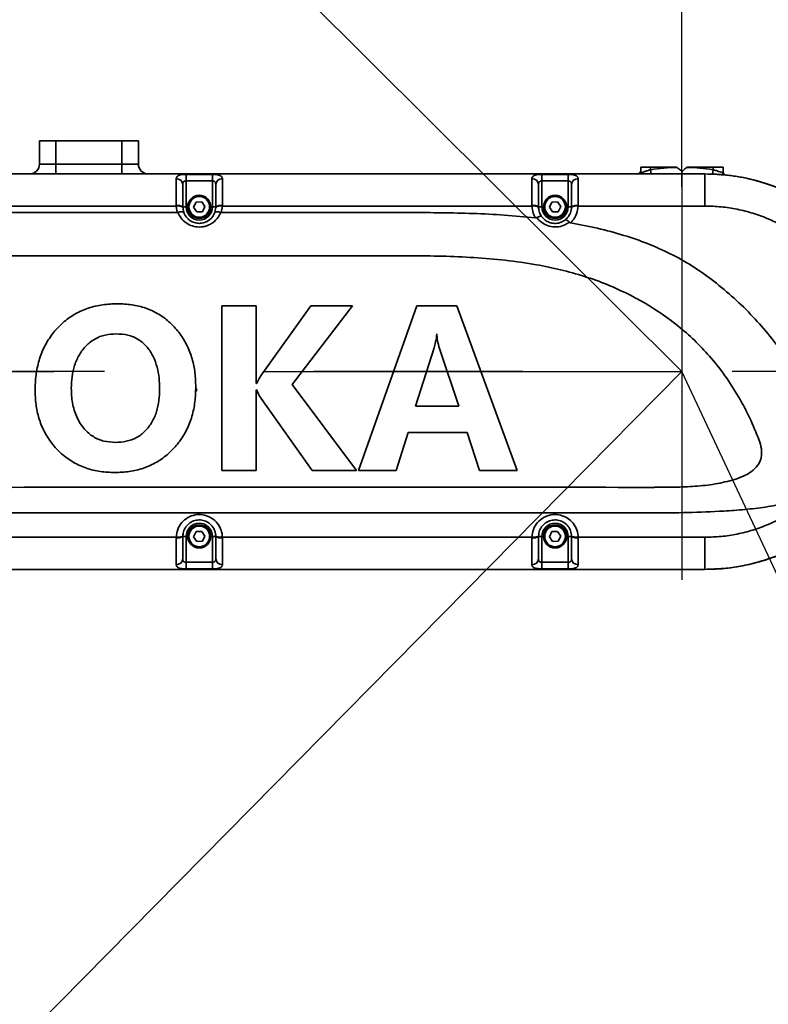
# Model space of a CAD drawing. Header units: millimetres. Extents: x -8713 to 3261, y -18743 to -8704.
# Tile 106 of 156: x -3170 to -2943, y -11415 to -11116. Entities that reach past the tile are written whole.
import ezdxf

# ---------------------------------------------------------------- set-up
doc = ezdxf.new("R2010")
doc.units = ezdxf.units.MM
doc.header["$LTSCALE"] = 10
doc.header["$PDSIZE"] = -1
doc.linetypes.add('CENTER', pattern=[50.8, 31.75, -6.35, 6.35, -6.35])
doc.layers.get('Defpoints').update_dxf_attribs({"true_color": 0x5e5e5e})
doc.layers.add('细实线层', color=7, linetype='Continuous')
doc.dimstyles.new('ISO-25', dxfattribs={"dimscale": 20, "dimtxt": 4, "dimasz": 3.05, "dimexe": 3, "dimexo": 0.625, "dimtad": 1, "dimdec": 0, "dimtxsty": 'Standard', "dimcen": 2.5, "dimclrd": 1, "dimclre": 1, "dimclrt": 4, "dimadec": 1, "dimazin": 2, "dimtfac": 1, "dimtdec": 0, "dimtmove": 0, "dimatfit": 0, "dimfxl": 1, "dimarcsym": 0})

# ---------------------------------------------------------------- blocks, each defined once
blk = doc.blocks.new('*U157')
at = {"color": 0, "linetype": 'CENTER', "transparency": 16777216}
blk.add_line((1087.7, 0), (-452.24, 0), dxfattribs=at)
blk = doc.blocks.new('*D179')
at = {"color": 1, "lineweight": -2, "transparency": 16777216}
for p, q in [((-4112.58, -11271.71), (-4112.58, -10963.58)), ((-2969.38, -11152.6), (-2969.38, -10963.58)), ((-4051.58, -11023.58), (-3030.38, -11023.58))]:
    blk.add_line(p, q, dxfattribs=at)
at = {"color": 1, "lineweight": 20, "transparency": 16777216}
for points in [[(-4051.58, -11013.42), (-4051.58, -11033.75), (-4112.58, -11023.58)], [(-3030.38, -11013.42), (-3030.38, -11033.75), (-2969.38, -11023.58)]]:
    blk.add_solid(points, dxfattribs=at)
at = {"layer": 'Defpoints', "color": 0, "lineweight": 20, "transparency": 16777216}
for p in [(-2969.38, -11023.58), (-2969.38, -11165.1), (-4112.58, -11284.21)]:
    blk.add_point(p, dxfattribs=at)
at = {"color": 4, "transparency": 16777216, "insert": (-3540.98, -10971.08), "char_height": 80, "attachment_point": 5}
blk.add_mtext('1143', dxfattribs=at)
blk = doc.blocks.new('*D180')
at = {"color": 1, "lineweight": -2, "transparency": 16777216}
for p, q in [((-2969.38, -11167.04), (-2969.38, -10963.58)), ((-2839.38, -11184.2), (-2839.38, -10963.58)), ((-3030.38, -11023.58), (-3091.38, -11023.58)), ((-2969.38, -11023.58), (-2839.38, -11023.58)), ((-2778.38, -11023.58), (-2535.52, -11023.58))]:
    blk.add_line(p, q, dxfattribs=at)
at = {"color": 1, "lineweight": 20, "transparency": 16777216}
for points in [[(-3030.38, -11013.42), (-3030.38, -11033.75), (-2969.38, -11023.58)], [(-2778.38, -11013.42), (-2778.38, -11033.75), (-2839.38, -11023.58)]]:
    blk.add_solid(points, dxfattribs=at)
at = {"layer": 'Defpoints', "color": 0, "lineweight": 20, "transparency": 16777216}
for p in [(-2839.38, -11023.58), (-2969.38, -11179.54), (-2839.38, -11196.7)]:
    blk.add_point(p, dxfattribs=at)
at = {"color": 4, "transparency": 16777216, "insert": (-2626.45, -10970.63), "char_height": 80, "attachment_point": 5}
blk.add_mtext('130', dxfattribs=at)
blk = doc.blocks.new('*D167')
at = {"color": 1, "lineweight": -2, "transparency": 16777216}
for p, q in [((-3328.92, -10865.5), (-3456.27, -10738.83)), ((-2624.13, -11223.12), (-2282.64, -11223.12))]:
    blk.add_line(p, q, dxfattribs=at)
blk.add_arc((-2969.38, -11223.12), 626.73, 5.57879, 129.5751, dxfattribs=at)
at = {"color": 1, "lineweight": 20, "transparency": 16777216}
for points in [[(-3361.81, -10747.55), (-3375.51, -10732.53), (-3413.73, -10781.15)], [(-2335.46, -11161.7), (-2355.77, -11162.69), (-2342.64, -11223.12)]]:
    blk.add_solid(points, dxfattribs=at)
at = {"layer": 'Defpoints', "color": 0, "lineweight": 20, "transparency": 16777216}
for p in [(-2526.61, -10779.56), (-3320.06, -10874.32), (-4176.57, -11223.12), (-2969.38, -11223.12), (-2636.63, -11223.12)]:
    blk.add_point(p, dxfattribs=at)
at = {"color": 4, "transparency": 16777216, "insert": (-2710.12, -10594.83), "char_height": 80, "attachment_point": 5, "rotation": 337.5769}
blk.add_mtext('130%%D', dxfattribs=at)
blk = doc.blocks.new('*D168')
at = {"color": 1, "lineweight": -2, "transparency": 16777216}
for p, q in [((-2624.13, -11223.12), (-2362.13, -11223.12)), ((-3337.5, -11596.02), (-3395.99, -11655.27))]:
    blk.add_line(p, q, dxfattribs=at)
blk.add_arc((-2969.38, -11223.12), 547.25, 231.7592, 353.6101, dxfattribs=at)
at = {"color": 1, "lineweight": 20, "transparency": 16777216}
for points in [[(-2435.68, -11283.46), (-2415.38, -11284.6), (-2422.13, -11223.12)], [(-3314.83, -11660.56), (-3301.38, -11645.32), (-3353.84, -11612.57)]]:
    blk.add_solid(points, dxfattribs=at)
at = {"layer": 'Defpoints', "color": 0, "lineweight": 20, "transparency": 16777216}
for p in [(-4176.57, -11223.12), (-2969.38, -11223.12), (-2636.63, -11223.12), (-3328.72, -11587.13), (-2967.03, -11770.37)]:
    blk.add_point(p, dxfattribs=at)
at = {"color": 4, "transparency": 16777216, "insert": (-2778.75, -11679.18), "char_height": 80, "attachment_point": 5, "rotation": 22.6847}
blk.add_mtext('130%%D', dxfattribs=at)
blk = doc.blocks.new('*D169')
at = {"color": 1, "lineweight": -2, "transparency": 16777216}
blk.add_arc((-3969.93, -11223.12), 395.04, 288.8561, 351.1439, dxfattribs=at)
at = {"color": 1, "lineweight": 20, "transparency": 16777216}
for points in [[(-3589.74, -11283.16), (-3569.46, -11284.73), (-3574.89, -11223.12)], [(-3839.72, -11606.81), (-3844.79, -11587.12), (-3901.33, -11612.16)]]:
    blk.add_solid(points, dxfattribs=at)
at = {"layer": 'Defpoints', "color": 0, "lineweight": 20, "transparency": 16777216}
for p in [(-4176.57, -11223.12), (-2636.63, -11223.12), (-3945.16, -11363.6), (-3734.03, -11539.99), (-3746.65, -12489.44)]:
    blk.add_point(p, dxfattribs=at)
at = {"color": 4, "transparency": 16777216, "insert": (-3707.87, -11443.02), "char_height": 80, "attachment_point": 5, "rotation": 50}
blk.add_mtext('80°', dxfattribs=at)

msp = doc.modelspace()

# ---------------------------------------------------------------- linework, layer by layer
at = {"color": 1}
for p, q in [((-2969.38, -11223.12), (-3320.06, -10874.32)), ((-2969.38, -11223.12), (-3328.72, -11587.13)), ((-2884.16, -11405.03), (-2969.38, -11223.12))]:
    msp.add_line(p, q, dxfattribs=at)
at = {"color": 1, "linetype": 'CENTER'}
msp.add_line((-2969.38, -11162.38), (-2969.38, -11286.29), dxfattribs=at)
at = {"color": 2, "linetype": 'CENTER'}
msp.add_line((-4112.58, -11223.12), (-2969.38, -11223.12), dxfattribs=at)
at = {"color": 4}
msp.add_arc((-4112.58, -12173.12), 1935.77, 290, 188, dxfattribs=at)
at = {"layer": '细实线层', "linetype": 'Continuous', "lineweight": 35}
for p, q in [((-3164.38, -11153.12), (-3159.38, -11153.12)), ((-3164.38, -11160.12), (-3164.38, -11153.12)), ((-3159.38, -11153.12), (-3159.38, -11160.12)), ((-3159.38, -11153.12), (-3139.38, -11153.12)), ((-3139.38, -11153.12), (-3134.38, -11153.12)), ((-3139.38, -11160.12), (-3139.38, -11153.12)), ((-3134.38, -11153.12), (-3134.38, -11160.12)), ((-3159.38, -11160.12), (-3159.38, -11163.12)), ((-3159.38, -11160.12), (-3139.38, -11160.12)), ((-3139.38, -11160.12), (-3139.38, -11163.12)), ((-2981.88, -11162.84), (-2981.88, -11161.12)), ((-2981.88, -11161.12), (-2978.88, -11161.12)), ((-2978.88, -11161.12), (-2978.88, -11161.86)), ((-2978.88, -11161.12), (-2970.88, -11161.12)), ((-2970.88, -11161.12), (-2970.86, -11161.14)), ((-2967.9, -11161.14), (-2967.88, -11161.12)), ((-2967.88, -11161.12), (-2959.88, -11161.12)), ((-2959.88, -11161.86), (-2959.88, -11161.12)), ((-2959.88, -11161.12), (-2956.88, -11161.12)), ((-2956.88, -11161.12), (-2956.88, -11162.84)), ((-2962.38, -11163.12), (-3449.88, -11163.12)), ((-2962.38, -11163.12), (-3310.38, -11163.12)), ((-3125.98, -11163.12), (-3126.1, -11163.12)), ((-3125.98, -11163.12), (-3125.97, -11163.12)), ((-3119.88, -11163.3), (-3111.88, -11163.3)), ((-3119.88, -11165.27), (-3119.88, -11163.3)), ((-3111.88, -11165.27), (-3111.88, -11163.3)), ((-3011.88, -11163.3), (-3003.88, -11163.3)), ((-3011.88, -11165.27), (-3011.88, -11163.3)), ((-3003.88, -11165.27), (-3003.88, -11163.3)), ((-2981.88, -11162.84), (-2981.9, -11163.13)), ((-2978.88, -11161.86), (-2978.67, -11163.17)), ((-2959.88, -11161.86), (-2960.08, -11163.19)), ((-2956.88, -11163.47), (-2956.88, -11162.84)), ((-3119.88, -11165.27), (-3119.88, -11173.12)), ((-3111.88, -11165.27), (-3119.88, -11165.27)), ((-3111.88, -11173.12), (-3111.88, -11165.27)), ((-3011.88, -11165.27), (-3011.88, -11173.12)), ((-3003.88, -11165.27), (-3011.88, -11165.27)), ((-3003.88, -11173.12), (-3003.88, -11165.27)), ((-3122.88, -11172.87), (-3216.88, -11172.87)), ((-3122.56, -11174.83), (-3122.88, -11172.87)), ((-3120.88, -11173.12), (-3120.88, -11173.24)), ((-3119.88, -11173.12), (-3120.88, -11173.12)), ((-3120.88, -11173.24), (-3120.59, -11174.81)), ((-3117.61, -11173.21), (-3116.82, -11171.67)), ((-3116.67, -11174.66), (-3117.61, -11173.21)), ((-3116.82, -11171.67), (-3115.09, -11171.58)), ((-3115.09, -11171.58), (-3114.15, -11173.04)), ((-3114.15, -11173.04), (-3114.94, -11174.58)), ((-3111.88, -11173.12), (-3110.88, -11173.12)), ((-3111.18, -11174.82), (-3110.88, -11173.24)), ((-3111.04, -11174.37), (-3110.88, -11173.12)), ((-3110.88, -11173.24), (-3110.88, -11173.12)), ((-3108.88, -11172.87), (-3109.2, -11174.83)), ((-3014.88, -11172.87), (-3108.88, -11172.87)), ((-3012.88, -11173.12), (-3012.88, -11173.24)), ((-3011.88, -11173.12), (-3012.88, -11173.12)), ((-3009.61, -11173.21), (-3008.82, -11171.67)), ((-3008.67, -11174.66), (-3009.61, -11173.21)), ((-3008.82, -11171.67), (-3007.09, -11171.58)), ((-3007.09, -11171.58), (-3006.15, -11173.04)), ((-3006.15, -11173.04), (-3006.94, -11174.58)), ((-3003.88, -11173.12), (-3002.88, -11173.12)), ((-3002.88, -11173.24), (-3002.88, -11173.12)), ((-2962.38, -11172.87), (-3000.88, -11172.87)), ((-3122.39, -11174.81), (-3122.56, -11174.83)), ((-3114.94, -11174.58), (-3116.67, -11174.66)), ((-3111.7, -11175.95), (-3111.69, -11175.93)), ((-3109.2, -11174.83), (-3109.38, -11174.81)), ((-3057.81, -11174.83), (-3051.78, -11174.83)), ((-3006.94, -11174.58), (-3008.67, -11174.66)), ((-3109.01, -11253.12), (-3109.01, -11203.12)), ((-3109.01, -11203.12), (-3098.65, -11203.12)), ((-3098.65, -11203.12), (-3098.65, -11226.75)), ((-3097.03, -11224.07), (-3082.05, -11203.12)), ((-3069.38, -11203.12), (-3087.66, -11226.98)), ((-3082.05, -11203.12), (-3069.38, -11203.12)), ((-3067.55, -11253.12), (-3049.87, -11203.12)), ((-3049.87, -11203.12), (-3037.67, -11203.12)), ((-3037.67, -11203.12), (-3019.38, -11253.12)), ((-3119.02, -11216.71), (-3118.83, -11216.37)), ((-3044.62, -11215.94), (-3050.21, -11233.61)), ((-3037.04, -11233.61), (-3043, -11216.07)), ((-3098.65, -11226.75), (-3098.48, -11226.75)), ((-3087.66, -11226.98), (-3068.16, -11253.12)), ((-3116.66, -11228.62), (-3117.03, -11229.26)), ((-3116.96, -11228.11), (-3116.66, -11228.62)), ((-3098.48, -11228.66), (-3098.65, -11228.66)), ((-3098.65, -11228.66), (-3098.65, -11253.12)), ((-3081.6, -11253.12), (-3097.13, -11231.27)), ((-3050.21, -11233.61), (-3037.04, -11233.61)), ((-3052.52, -11241.54), (-3056.15, -11253.12)), ((-3034.53, -11241.54), (-3052.52, -11241.54)), ((-3030.84, -11253.12), (-3034.53, -11241.54)), ((-3098.65, -11253.12), (-3109.01, -11253.12)), ((-3068.16, -11253.12), (-3081.6, -11253.12)), ((-3056.15, -11253.12), (-3067.55, -11253.12)), ((-3019.38, -11253.12), (-3030.84, -11253.12)), ((-3117.61, -11273.21), (-3116.82, -11271.67)), ((-3116.82, -11271.67), (-3115.09, -11271.58)), ((-3115.09, -11271.58), (-3114.15, -11273.04)), ((-3111.69, -11270.32), (-3111.7, -11270.29)), ((-3009.61, -11273.21), (-3008.82, -11271.67)), ((-3008.82, -11271.67), (-3007.09, -11271.58)), ((-3007.09, -11271.58), (-3006.15, -11273.04)), ((-3120.81, -11272.31), (-3120.88, -11273.12)), ((-3120.88, -11273.01), (-3120.88, -11273.12)), ((-3119.88, -11273.12), (-3120.88, -11273.12)), ((-3119.88, -11273.12), (-3119.88, -11280.97)), ((-3116.67, -11274.66), (-3117.61, -11273.21)), ((-3114.94, -11274.58), (-3116.67, -11274.66)), ((-3114.15, -11273.04), (-3114.94, -11274.58)), ((-3111.88, -11273.12), (-3110.88, -11273.12)), ((-3111.88, -11280.97), (-3111.88, -11273.12)), ((-3110.88, -11273.12), (-3110.88, -11273.01)), ((-3108.88, -11273.37), (-3060.79, -11273.37)), ((-3060.79, -11273.37), (-3050.68, -11273.37)), ((-3050.68, -11273.37), (-3014.88, -11273.37)), ((-3012.88, -11273.01), (-3012.88, -11273.12)), ((-3011.88, -11273.12), (-3012.88, -11273.12)), ((-3011.88, -11273.12), (-3011.88, -11280.97)), ((-3008.67, -11274.66), (-3009.61, -11273.21)), ((-3006.94, -11274.58), (-3008.67, -11274.66)), ((-3006.15, -11273.04), (-3006.94, -11274.58)), ((-3003.88, -11273.12), (-3002.88, -11273.12)), ((-3003.88, -11280.97), (-3003.88, -11273.12)), ((-3002.88, -11273.12), (-3002.88, -11273.01)), ((-3000.88, -11273.37), (-2962.38, -11273.37)), ((-3119.88, -11282.95), (-3119.88, -11280.97)), ((-3119.88, -11280.97), (-3111.88, -11280.97)), ((-3111.88, -11282.95), (-3111.88, -11280.97)), ((-3011.88, -11282.95), (-3011.88, -11280.97)), ((-3011.88, -11280.97), (-3003.88, -11280.97)), ((-3003.88, -11282.95), (-3003.88, -11280.97)), ((-3449.88, -11283.12), (-2962.38, -11283.12)), ((-3310.38, -11283.12), (-2962.38, -11283.12)), ((-3111.88, -11282.95), (-3119.88, -11282.95)), ((-3003.88, -11282.95), (-3011.88, -11282.95))]:
    msp.add_line(p, q, dxfattribs=at)
at = {"layer": '细实线层', "linetype": 'Continuous', "lineweight": 35, "flags": 128}
for points in [[(-2956.88, -11162.84), (-2956.85, -11163.18), (-2956.77, -11163.48)], [(-3120.88, -11173.12), (-3120.68, -11174.53), (-3120.51, -11175.01)], [(-3122.56, -11174.83), (-3149.95, -11174.83), (-3176.54, -11174.83)], [(-3111.81, -11176.02), (-3111.68, -11175.83), (-3111.17, -11174.79)], [(-3057.81, -11174.83), (-3083.89, -11174.83), (-3109.2, -11174.83)], [(-3442.9, -11266.01), (-3414.44, -11266.01), (-3386.08, -11266.01), (-3357.64, -11266.01), (-3328.97, -11266.01), (-3299.88, -11266.01), (-3270.2, -11266.01), (-3239.76, -11266.01), (-3208.4, -11266.01), (-3181.88, -11266.01), (-3154.52, -11266.01), (-3126.23, -11266.01), (-3096.92, -11266.01), (-3066.5, -11266.01), (-3040.22, -11266.01), (-3013.05, -11266.01), (-2984.93, -11266.01), (-2978.51, -11266.01)], [(-3110.88, -11273.12), (-3111.08, -11271.71), (-3111.16, -11271.48)], [(-3216.88, -11273.37), (-3135.49, -11273.37), (-3122.88, -11273.37)], [(-2957.82, -11282.92), (-2958.63, -11283), (-2959.25, -11283.04), (-2959.4, -11283.05), (-2959.44, -11283.05), (-2959.45, -11283.05), (-2959.46, -11283.05), (-2959.46, -11283.05), (-2959.46, -11283.05), (-2959.46, -11283.05), (-2959.46, -11283.05)]]:
    msp.add_lwpolyline(points, dxfattribs=at)
at = {"layer": '细实线层', "linetype": 'Continuous', "lineweight": 35}
for centre, radius in [((-3115.88, -11173.12), 3.5), ((-3115.88, -11173.12), 3.15), ((-3007.88, -11173.12), 3.5), ((-3007.88, -11173.12), 3.15), ((-3115.88, -11273.12), 3.5), ((-3115.88, -11273.12), 3.15), ((-3007.88, -11273.12), 3.5), ((-3007.88, -11273.12), 3.15)]:
    msp.add_circle(centre, radius, dxfattribs=at)
for centre, radius, start, end in [((-3167.38, -11160.12), 3, 270, 0), ((-3131.38, -11160.12), 3, 180, 270), ((-2969.38, -11223.12), 62, 91.3669, 98.8139), ((-2969.38, -11223.12), 62, 81.1861, 88.6331), ((-3122.76, -11166.47), 1.88, 4.2069, 93.6645), ((-3109, -11166.47), 1.88, 86.3355, 175.7931), ((-3014.76, -11166.47), 1.88, 4.2069, 93.6645), ((-3001, -11166.47), 1.88, 86.3355, 175.7931), ((-2982.88, -11162.12), 1, 270, 0), ((-2982.55, -11162.74), 0.674, 324.3048, 359.4262), ((-2955.88, -11162.47), 1, 180, 263.8754), ((-3122.4, -11175.46), 2.79, 56.9537, 99.889), ((-3122.34, -11175.61), 2.79, 58.3593, 101.097), ((-3115.88, -11173.12), 4, 180, 360), ((-3109.36, -11175.46), 2.79, 80.111, 123.0463), ((-3109.42, -11175.61), 2.79, 78.903, 121.6407), ((-3014.4, -11175.46), 2.79, 56.9537, 99.8889), ((-3014.34, -11175.61), 2.79, 58.3592, 101.0969), ((-3007.88, -11173.12), 5, 180, 199.755), ((-3007.88, -11173.12), 4, 180, 360), ((-3001.36, -11175.46), 2.79, 80.1111, 123.0463), ((-3001.42, -11175.61), 2.79, 78.9031, 121.6408), ((-3115.88, -11273.12), 4, 360, 180), ((-3007.88, -11273.12), 4, 360, 180), ((-3122.4, -11270.79), 2.79, 260.1112, 303.0457), ((-3109.36, -11270.79), 2.79, 236.9543, 279.8888), ((-3014.4, -11270.79), 2.79, 260.1111, 303.0462), ((-3001.36, -11270.79), 2.79, 236.9537, 279.8889), ((-3122.76, -11279.78), 1.88, 266.3359, 355.7936), ((-3109, -11279.78), 1.88, 184.2064, 273.6642), ((-3014.76, -11279.78), 1.88, 266.3356, 355.7932), ((-3001, -11279.78), 1.88, 184.2069, 273.6645)]:
    msp.add_arc(centre, radius, start, end, dxfattribs=at)
for points, knots in [([(-3164.38, -11160.12), (-3164.35, -11160.12), (-3164.29, -11160.12), (-3163.69, -11160.12), (-3162.56, -11160.12), (-3161.06, -11160.12), (-3159.94, -11160.12), (-3159.38, -11160.12)], [0, 0, 0, 0, 0.141225, 0.355918, 0.570612, 0.785306, 1, 1, 1, 1]), ([(-3139.38, -11160.12), (-3139.01, -11160.12), (-3138.08, -11160.12), (-3136.67, -11160.12), (-3135.41, -11160.12), (-3134.54, -11160.12), (-3134.43, -11160.12), (-3134.38, -11160.12)], [0, 0, 0, 0, 0.141225, 0.355918, 0.570612, 0.785306, 1, 1, 1, 1]), ([(-2969.38, -11162.38), (-2969.69, -11162.12), (-2970.17, -11161.72), (-2970.68, -11161.29), (-2970.86, -11161.14)], [0, 0, 0, 0, 0.65036, 1, 1, 1, 1]), ([(-2967.9, -11161.14), (-2968.29, -11161.47), (-2968.8, -11161.9), (-2969.26, -11162.29), (-2969.38, -11162.38)], [0, 0, 0, 0, 0.750832, 1, 1, 1, 1]), ([(-3122.88, -11164.59), (-3122.85, -11164.38), (-3122.79, -11163.98), (-3122.29, -11163.6), (-3121.53, -11163.39), (-3120.67, -11163.31), (-3120.11, -11163.3), (-3119.88, -11163.3)], [0, 0, 0, 0, 0.2447, 0.48373, 0.689156, 0.875746, 1, 1, 1, 1]), ([(-3122.88, -11172.71), (-3122.88, -11171.94), (-3122.88, -11170.36), (-3122.88, -11167.77), (-3122.88, -11165.81), (-3122.88, -11164.87), (-3122.88, -11164.59)], [0, 0, 0, 0, 0.233271, 0.473883, 0.842985, 1, 1, 1, 1]), ([(-3111.88, -11163.3), (-3111.59, -11163.3), (-3111.26, -11163.31), (-3110.62, -11163.35), (-3109.97, -11163.44), (-3109.33, -11163.68), (-3108.94, -11164.06), (-3108.9, -11164.41), (-3108.88, -11164.59)], [0, 0, 0, 0, 0.1586237, 0.1837468, 0.3760396, 0.5807072, 0.7952519, 1, 1, 1, 1]), ([(-3108.88, -11164.59), (-3108.88, -11165.31), (-3108.88, -11166.39), (-3108.88, -11168.45), (-3108.88, -11170.39), (-3108.88, -11171.87), (-3108.88, -11172.71)], [0, 0, 0, 0, 0.368759, 0.554689, 0.747008, 1, 1, 1, 1]), ([(-3014.88, -11164.59), (-3014.85, -11164.38), (-3014.79, -11163.98), (-3014.29, -11163.6), (-3013.53, -11163.39), (-3012.67, -11163.31), (-3012.11, -11163.3), (-3011.88, -11163.3)], [0, 0, 0, 0, 0.2447, 0.48373, 0.689156, 0.875746, 1, 1, 1, 1]), ([(-3014.88, -11172.71), (-3014.88, -11171.94), (-3014.88, -11170.36), (-3014.88, -11167.77), (-3014.88, -11165.81), (-3014.88, -11164.87), (-3014.88, -11164.59)], [0, 0, 0, 0, 0.233271, 0.473884, 0.842985, 1, 1, 1, 1]), ([(-3003.88, -11163.3), (-3003.59, -11163.3), (-3003.26, -11163.31), (-3002.62, -11163.35), (-3001.97, -11163.44), (-3001.33, -11163.68), (-3000.94, -11164.06), (-3000.9, -11164.41), (-3000.88, -11164.59)], [0, 0, 0, 0, 0.158624, 0.183747, 0.37604, 0.580707, 0.795252, 1, 1, 1, 1]), ([(-3000.88, -11164.59), (-3000.88, -11165.31), (-3000.88, -11166.39), (-3000.88, -11168.45), (-3000.88, -11170.39), (-3000.88, -11171.87), (-3000.88, -11172.71)], [0, 0, 0, 0, 0.368758, 0.554688, 0.747007, 1, 1, 1, 1]), ([(-2981.88, -11162.84), (-2981.87, -11162.84), (-2981.83, -11162.82), (-2981.49, -11162.69), (-2980.81, -11162.44), (-2979.9, -11162.14), (-2979.22, -11161.95), (-2978.88, -11161.86)], [0, 0, 0, 0, 0.126659, 0.3401346, 0.5593185, 0.7797642, 1, 1, 1, 1]), ([(-2962.38, -11163.12), (-2962.38, -11163.13), (-2962.38, -11163.14), (-2962.38, -11163.54), (-2962.38, -11164.35), (-2962.38, -11165.52), (-2962.38, -11167.01), (-2962.38, -11168.78), (-2962.38, -11170.77), (-2962.38, -11172.17), (-2962.38, -11172.87)], [0, 0, 0, 0, 0.122911, 0.245702, 0.371398, 0.49711, 0.622814, 0.74849, 0.874172, 1, 1, 1, 1]), ([(-2902.46, -11224.71), (-2902.43, -11224.18), (-2902.3, -11222.12), (-2902.52, -11218.52), (-2903.02, -11213.92), (-2903.92, -11209.32), (-2905.21, -11204.69), (-2906.9, -11200.09), (-2909.03, -11195.52), (-2911.55, -11191.1), (-2914.45, -11186.91), (-2917.66, -11183.02), (-2921.17, -11179.41), (-2925.02, -11176.08), (-2929.14, -11173.09), (-2933.45, -11170.48), (-2937.96, -11168.24), (-2942.7, -11166.36), (-2948.34, -11164.68), (-2954.91, -11163.39), (-2959.88, -11163.21), (-2962.38, -11163.12)], [0, 0, 0, 0, 0.016541, 0.064532, 0.112523, 0.161689, 0.210855, 0.26293, 0.315006, 0.368594, 0.422182, 0.474234, 0.526287, 0.57985, 0.633412, 0.685463, 0.737514, 0.791077, 0.844639, 0.92172, 1, 1, 1, 1]), ([(-2912.23, -11190.41), (-2913.06, -11189.11), (-2915.29, -11185.61), (-2919.87, -11180.58), (-2925.75, -11175.37), (-2932.3, -11171.01), (-2939.36, -11167.53), (-2946.81, -11165.01), (-2954.53, -11163.42), (-2959.76, -11163.22), (-2962.38, -11163.12)], [0, 0, 0, 0, 0.077548, 0.20893, 0.341003, 0.472849, 0.604295, 0.736611, 0.868067, 1, 1, 1, 1]), ([(-2959.88, -11161.86), (-2959.64, -11161.92), (-2959.06, -11162.08), (-2958.21, -11162.35), (-2957.47, -11162.61), (-2956.97, -11162.8), (-2956.91, -11162.83), (-2956.88, -11162.84)], [0, 0, 0, 0, 0.155291, 0.374014, 0.586718, 0.794228, 1, 1, 1, 1]), ([(-2959.49, -11163.19), (-2959.49, -11163.19), (-2959.49, -11163.19), (-2959.49, -11163.19), (-2959.48, -11163.19), (-2959.46, -11163.19), (-2959.39, -11163.2), (-2959.12, -11163.21), (-2958.59, -11163.23), (-2958.11, -11163.31), (-2957.84, -11163.36)], [0, 0, 0, 0, 0.0001, 0.000735, 0.002417, 0.008678, 0.032834, 0.127729, 0.503898, 1, 1, 1, 1]), ([(-3119.88, -11165.27), (-3119.96, -11165.28), (-3120.14, -11165.28), (-3120.42, -11165.35), (-3120.58, -11165.45), (-3120.74, -11165.61), (-3120.86, -11165.87), (-3120.87, -11166.17), (-3120.88, -11166.33)], [0, 0, 0, 0, 0.112914, 0.280459, 0.449971, 0.467403, 0.708543, 1, 1, 1, 1]), ([(-3120.88, -11166.33), (-3120.88, -11166.56), (-3120.88, -11167.34), (-3120.88, -11168.94), (-3120.88, -11171.11), (-3120.88, -11172.44), (-3120.88, -11173.12)], [0, 0, 0, 0, 0.155821, 0.518753, 0.753972, 1, 1, 1, 1]), ([(-3110.88, -11166.33), (-3110.89, -11166.19), (-3110.9, -11165.93), (-3111.02, -11165.6), (-3111.24, -11165.39), (-3111.54, -11165.29), (-3111.77, -11165.28), (-3111.88, -11165.27)], [0, 0, 0, 0, 0.247236, 0.471409, 0.661308, 0.833608, 1, 1, 1, 1]), ([(-3110.88, -11173.12), (-3110.88, -11172.38), (-3110.88, -11170.63), (-3110.88, -11168.11), (-3110.88, -11166.92), (-3110.88, -11166.33)], [0, 0, 0, 0, 0.26729, 0.634228, 1, 1, 1, 1]), ([(-3011.88, -11165.27), (-3011.96, -11165.28), (-3012.14, -11165.28), (-3012.42, -11165.35), (-3012.58, -11165.45), (-3012.74, -11165.61), (-3012.86, -11165.87), (-3012.87, -11166.17), (-3012.88, -11166.33)], [0, 0, 0, 0, 0.112914, 0.280459, 0.449971, 0.467403, 0.708543, 1, 1, 1, 1]), ([(-3012.88, -11166.33), (-3012.88, -11166.56), (-3012.88, -11167.34), (-3012.88, -11168.94), (-3012.88, -11171.11), (-3012.88, -11172.44), (-3012.88, -11173.12)], [0, 0, 0, 0, 0.155821, 0.518752, 0.753972, 1, 1, 1, 1]), ([(-3002.88, -11166.33), (-3002.89, -11166.19), (-3002.9, -11165.93), (-3003.02, -11165.6), (-3003.24, -11165.39), (-3003.54, -11165.29), (-3003.77, -11165.28), (-3003.88, -11165.27)], [0, 0, 0, 0, 0.247236, 0.471409, 0.661307, 0.833608, 1, 1, 1, 1]), ([(-3002.88, -11173.12), (-3002.88, -11172.38), (-3002.88, -11170.63), (-3002.88, -11168.11), (-3002.88, -11166.92), (-3002.88, -11166.33)], [0, 0, 0, 0, 0.267291, 0.634228, 1, 1, 1, 1]), ([(-3122.88, -11172.87), (-3122.88, -11172.87), (-3122.88, -11172.82), (-3122.88, -11172.77), (-3122.88, -11172.71)], [0, 0, 0, 0, 0.000369, 1, 1, 1, 1]), ([(-3108.88, -11172.71), (-3108.88, -11172.77), (-3108.88, -11172.82), (-3108.88, -11172.87), (-3108.88, -11172.87)], [0, 0, 0, 0, 0.9996314, 1, 1, 1, 1]), ([(-3014.88, -11172.87), (-3014.88, -11172.87), (-3014.88, -11172.82), (-3014.88, -11172.77), (-3014.88, -11172.71)], [0, 0, 0, 0, 0.000369, 1, 1, 1, 1]), ([(-3013.82, -11176.46), (-3014.06, -11176.01), (-3014.67, -11174.89), (-3014.8, -11173.63), (-3014.88, -11172.87)], [0, 0, 0, 0, 0.403672, 1, 1, 1, 1]), ([(-3012.88, -11173.24), (-3012.83, -11173.77), (-3012.72, -11174.75), (-3012.21, -11175.61), (-3011.97, -11176)], [0, 0, 0, 0, 0.543258, 1, 1, 1, 1]), ([(-3004.73, -11177.01), (-3004.51, -11176.8), (-3003.86, -11176.21), (-3003.09, -11174.93), (-3002.95, -11173.8), (-3002.88, -11173.24)], [0, 0, 0, 0, 0.206576, 0.602347, 1, 1, 1, 1]), ([(-3000.88, -11172.87), (-3000.98, -11173.67), (-3001.18, -11175.27), (-3002.19, -11176.96), (-3002.98, -11177.74), (-3003.19, -11177.95)], [0, 0, 0, 0, 0.422144, 0.843775, 1, 1, 1, 1]), ([(-3000.88, -11172.71), (-3000.88, -11172.77), (-3000.88, -11172.82), (-3000.88, -11172.87), (-3000.88, -11172.87)], [0, 0, 0, 0, 0.999631, 1, 1, 1, 1]), ([(-2912.86, -11216.22), (-2913.23, -11214.12), (-2913.97, -11209.92), (-2916.11, -11203.82), (-2918.98, -11197.98), (-2922.62, -11192.52), (-2926.92, -11187.58), (-2931.83, -11183.24), (-2937.26, -11179.56), (-2942.65, -11176.87), (-2947.79, -11174.99), (-2952.57, -11173.78), (-2957.45, -11173.01), (-2960.73, -11172.92), (-2962.38, -11172.87)], [0, 0, 0, 0, 0.088929, 0.177858, 0.269197, 0.360539, 0.451881, 0.543222, 0.634564, 0.725902, 0.794427, 0.862952, 0.931476, 1, 1, 1, 1]), ([(-3122.39, -11174.81), (-3122.18, -11174.75), (-3121.76, -11174.64), (-3121.21, -11174.58), (-3120.8, -11174.62), (-3120.63, -11174.72), (-3120.59, -11174.79), (-3120.59, -11174.81), (-3120.59, -11174.81)], [0, 0, 0, 0, 0.2351355, 0.4702478, 0.7061322, 0.9444264, 0.9942665, 1, 1, 1, 1]), ([(-3122.38, -11174.83), (-3122.38, -11174.83), (-3122.38, -11174.82), (-3122.39, -11174.82), (-3122.39, -11174.81)], [0, 0, 0, 0, 0.002063, 1, 1, 1, 1]), ([(-3109.39, -11174.83), (-3109.39, -11174.83), (-3109.48, -11175.07), (-3109.96, -11176.1), (-3111.22, -11177.67), (-3113.15, -11178.78), (-3115.07, -11179.26), (-3116.93, -11179.27), (-3119, -11178.63), (-3120.78, -11177.39), (-3121.84, -11176.02), (-3122.27, -11175.1), (-3122.38, -11174.83), (-3122.38, -11174.83)], [0, 0, 0, 0, 0.000003, 0.049413, 0.215731, 0.365716, 0.435706, 0.559032, 0.682236, 0.808151, 0.944433, 0.999997, 1, 1, 1, 1]), ([(-3120.59, -11174.81), (-3120.49, -11175.06), (-3120.19, -11175.77), (-3119.39, -11176.79), (-3118.12, -11177.68), (-3116.64, -11178.15), (-3115.29, -11178.14), (-3113.91, -11177.79), (-3112.53, -11176.99), (-3111.59, -11175.83), (-3111.27, -11175.04), (-3111.18, -11174.82)], [0, 0, 0, 0, 0.07227, 0.207159, 0.328709, 0.444929, 0.560067, 0.625786, 0.769222, 0.933473, 1, 1, 1, 1]), ([(-3111.69, -11175.93), (-3111.64, -11175.82), (-3111.59, -11175.69), (-3111.53, -11175.59), (-3111.52, -11175.57)], [0, 0, 0, 0, 0.8452854, 1, 1, 1, 1]), ([(-3109.38, -11174.81), (-3109.59, -11174.75), (-3110.01, -11174.64), (-3110.56, -11174.58), (-3110.97, -11174.62), (-3111.13, -11174.72), (-3111.17, -11174.8), (-3111.18, -11174.81), (-3111.18, -11174.82)], [0, 0, 0, 0, 0.235373, 0.470721, 0.706883, 0.945563, 0.994314, 1, 1, 1, 1]), ([(-3109.38, -11174.81), (-3109.38, -11174.82), (-3109.38, -11174.82), (-3109.39, -11174.83), (-3109.39, -11174.83)], [0, 0, 0, 0, 0.997986, 1, 1, 1, 1]), ([(-3013.82, -11176.46), (-3016.96, -11176.15), (-3023.26, -11175.54), (-3035.92, -11174.93), (-3045.43, -11174.87), (-3051.78, -11174.83)], [0, 0, 0, 0, 0.249524, 0.49908, 1, 1, 1, 1]), ([(-3013.42, -11176.39), (-3013.47, -11176.41), (-3013.58, -11176.47), (-3013.72, -11176.47), (-3013.8, -11176.46), (-3013.82, -11176.46)], [0, 0, 0, 0, 0.3976191, 0.9150564, 1, 1, 1, 1]), ([(-3013.42, -11176.39), (-3013.24, -11176.29), (-3012.87, -11176.09), (-3012.41, -11175.93), (-3012.11, -11175.9), (-3012, -11175.96), (-3011.97, -11176), (-3011.97, -11176)], [0, 0, 0, 0, 0.262936, 0.525835, 0.789815, 0.993357, 1, 1, 1, 1]), ([(-3003.54, -11177.78), (-3003.58, -11177.81), (-3004.06, -11178.17), (-3005.28, -11178.86), (-3007.03, -11179.25), (-3008.93, -11179.18), (-3010.7, -11178.7), (-3012.28, -11177.68), (-3013.1, -11176.82), (-3013.39, -11176.43), (-3013.42, -11176.39)], [0, 0, 0, 0, 0.013469, 0.168621, 0.384172, 0.480218, 0.671178, 0.861826, 0.985722, 1, 1, 1, 1]), ([(-3011.97, -11176), (-3011.72, -11176.31), (-3011.18, -11176.98), (-3009.96, -11177.75), (-3008.69, -11178.11), (-3007.39, -11178.15), (-3006.55, -11177.97), (-3005.57, -11177.59), (-3005.13, -11177.28), (-3004.73, -11177.01)], [0, 0, 0, 0, 0.156171, 0.339878, 0.51986, 0.610164, 0.794735, 0.815803, 1, 1, 1, 1]), ([(-3003.54, -11177.78), (-3003.68, -11177.64), (-3003.98, -11177.35), (-3004.35, -11177.07), (-3004.6, -11176.96), (-3004.7, -11176.98), (-3004.73, -11177), (-3004.73, -11177.01)], [0, 0, 0, 0, 0.269052, 0.538063, 0.808245, 0.993275, 1, 1, 1, 1]), ([(-3003.19, -11177.95), (-3003.25, -11177.94), (-3003.37, -11177.91), (-3003.48, -11177.84), (-3003.53, -11177.79), (-3003.54, -11177.78)], [0, 0, 0, 0, 0.492431, 0.904664, 1, 1, 1, 1]), ([(-2960.46, -11195.07), (-2962.44, -11193.64), (-2966.41, -11190.78), (-2972.92, -11187.22), (-2979.79, -11184.18), (-2987.19, -11181.61), (-2995, -11179.5), (-3000.45, -11178.47), (-3003.19, -11177.95)], [0, 0, 0, 0, 0.157763, 0.315561, 0.478764, 0.642015, 0.820609, 1, 1, 1, 1]), ([(-3051.79, -11187.98), (-3084.85, -11187.98), (-3150.98, -11187.98), (-3238.52, -11187.92), (-3314.41, -11187.83), (-3378.65, -11187.76), (-3421.49, -11187.78), (-3442.9, -11187.8)], [0, 0, 0, 0, 0.253594, 0.507199, 0.671472, 0.835742, 1, 1, 1, 1]), ([(-2985.4, -11199.73), (-2987.61, -11198.68), (-2992.02, -11196.59), (-2998.99, -11194.13), (-3006.16, -11192.14), (-3014.18, -11190.48), (-3022.97, -11189.24), (-3032.53, -11188.44), (-3042.14, -11188.04), (-3048.57, -11188), (-3051.79, -11187.98)], [0, 0, 0, 0, 0.10768, 0.215378, 0.325556, 0.435755, 0.576159, 0.716601, 0.858291, 1, 1, 1, 1]), ([(-2925.15, -11244.08), (-2926, -11241.8), (-2927.7, -11237.23), (-2930.82, -11230.55), (-2934.4, -11224.03), (-2938.54, -11217.65), (-2943.22, -11211.51), (-2948.48, -11205.62), (-2954.21, -11200.08), (-2958.38, -11196.74), (-2960.46, -11195.07)], [0, 0, 0, 0, 0.119386, 0.238766, 0.360702, 0.482635, 0.610397, 0.738164, 0.869075, 1, 1, 1, 1]), ([(-2945.92, -11243.97), (-2946.83, -11241.71), (-2948.65, -11237.18), (-2952.14, -11230.61), (-2956.2, -11224.28), (-2960.72, -11218.57), (-2965.52, -11213.55), (-2970.55, -11209.14), (-2975.99, -11205.14), (-2981, -11202.03), (-2984.21, -11200.36), (-2985.4, -11199.73)], [0, 0, 0, 0, 0.120694, 0.241392, 0.366364, 0.491326, 0.600183, 0.709046, 0.821195, 0.93336, 1, 1, 1, 1]), ([(-3165.72, -11228.76), (-3165.67, -11227.24), (-3165.57, -11224.19), (-3164.62, -11219.7), (-3162.97, -11215.42), (-3160.51, -11211.55), (-3157.41, -11208.2), (-3153.73, -11205.54), (-3149.61, -11203.72), (-3145.22, -11202.68), (-3142.22, -11202.57), (-3140.73, -11202.51)], [0, 0, 0, 0, 0.1120405, 0.2240664, 0.3360652, 0.4480497, 0.560037, 0.6699895, 0.7799605, 0.8899676, 1, 1, 1, 1]), ([(-3140.73, -11202.51), (-3139.27, -11202.57), (-3136.36, -11202.68), (-3132.09, -11203.74), (-3128.11, -11205.58), (-3124.61, -11208.23), (-3121.71, -11211.49), (-3119.46, -11215.2), (-3117.94, -11219.23), (-3117.08, -11223.45), (-3116.99, -11226.31), (-3116.94, -11227.74)], [0, 0, 0, 0, 0.112036, 0.224022, 0.335968, 0.447927, 0.559922, 0.669911, 0.779928, 0.889954, 1, 1, 1, 1]), ([(-3141.06, -11211.66), (-3142.19, -11211.72), (-3144.45, -11211.84), (-3147.65, -11213.09), (-3150.35, -11215.18), (-3152.41, -11217.97), (-3153.83, -11221.17), (-3154.62, -11224.65), (-3154.7, -11227.01), (-3154.74, -11228.19)], [0, 0, 0, 0, 0.140023, 0.279877, 0.419727, 0.559723, 0.706399, 0.853165, 1, 1, 1, 1]), ([(-3127.91, -11228.38), (-3127.95, -11227.26), (-3128.01, -11225.01), (-3128.61, -11221.69), (-3129.75, -11218.51), (-3131.59, -11215.59), (-3134.22, -11213.26), (-3137.53, -11211.86), (-3139.88, -11211.73), (-3141.06, -11211.66)], [0, 0, 0, 0, 0.140225, 0.280413, 0.420517, 0.560492, 0.706907, 0.853354, 1, 1, 1, 1]), ([(-3043.77, -11211.66), (-3043.86, -11212.47), (-3044.03, -11213.92), (-3044.44, -11215.32), (-3044.62, -11215.94)], [0, 0, 0, 0, 0.559822, 1, 1, 1, 1]), ([(-3043, -11216.07), (-3043.2, -11215.26), (-3043.58, -11213.81), (-3043.71, -11212.32), (-3043.77, -11211.66)], [0, 0, 0, 0, 0.559831, 1, 1, 1, 1]), ([(-3098.48, -11226.75), (-3098.23, -11226.24), (-3097.79, -11225.32), (-3097.26, -11224.46), (-3097.03, -11224.07)], [0, 0, 0, 0, 0.5599726, 1, 1, 1, 1]), ([(-3141.54, -11253.73), (-3143, -11253.68), (-3145.91, -11253.57), (-3150.19, -11252.53), (-3154.2, -11250.74), (-3157.76, -11248.14), (-3160.73, -11244.95), (-3163.08, -11241.29), (-3164.66, -11237.28), (-3165.57, -11233.06), (-3165.67, -11230.19), (-3165.72, -11228.76)], [0, 0, 0, 0, 0.112018, 0.224022, 0.33599, 0.447958, 0.559945, 0.66994, 0.779928, 0.889956, 1, 1, 1, 1]), ([(-3154.74, -11228.19), (-3154.68, -11229.67), (-3154.55, -11232.64), (-3153.24, -11236.93), (-3151.04, -11240.48), (-3148.13, -11243), (-3144.85, -11244.38), (-3142.52, -11244.52), (-3141.36, -11244.59)], [0, 0, 0, 0, 0.186904, 0.373628, 0.560189, 0.706741, 0.853263, 1, 1, 1, 1]), ([(-3116.94, -11227.74), (-3116.99, -11229.25), (-3117.09, -11232.25), (-3118, -11236.69), (-3119.64, -11240.91), (-3122.04, -11244.75), (-3125.1, -11248.05), (-3128.72, -11250.69), (-3132.78, -11252.53), (-3137.11, -11253.57), (-3140.06, -11253.68), (-3141.54, -11253.73)], [0, 0, 0, 0, 0.1120409, 0.2240793, 0.336075, 0.4480459, 0.5600303, 0.6699948, 0.7799585, 0.8899634, 1, 1, 1, 1]), ([(-3141.36, -11244.59), (-3140.25, -11244.53), (-3138.03, -11244.41), (-3134.84, -11243.26), (-3132.17, -11241.21), (-3130.12, -11238.48), (-3128.76, -11235.3), (-3128.02, -11231.87), (-3127.95, -11229.54), (-3127.91, -11228.38)], [0, 0, 0, 0, 0.140035, 0.279912, 0.419721, 0.55968, 0.706345, 0.853132, 1, 1, 1, 1]), ([(-3097.13, -11231.27), (-3097.42, -11230.8), (-3097.93, -11229.96), (-3098.31, -11229.05), (-3098.48, -11228.66)], [0, 0, 0, 0, 0.559776, 1, 1, 1, 1]), ([(-2962.38, -11283.12), (-2960.66, -11283.08), (-2957.24, -11283), (-2952.09, -11282.31), (-2946.96, -11281.19), (-2942, -11279.63), (-2937.28, -11277.7), (-2932.79, -11275.41), (-2928.47, -11272.71), (-2924.4, -11269.66), (-2920.63, -11266.31), (-2917.15, -11262.66), (-2913.97, -11258.69), (-2911.13, -11254.47), (-2908.68, -11250.06), (-2906.61, -11245.46), (-2904.91, -11240.66), (-2903.57, -11235.31), (-2902.79, -11231.26), (-2902.68, -11228.87), (-2902.67, -11228.58)], [0, 0, 0, 0, 0.057869, 0.115739, 0.175398, 0.235059, 0.291249, 0.34744, 0.405265, 0.46309, 0.519281, 0.575471, 0.633295, 0.69112, 0.747331, 0.803541, 0.861388, 0.919236, 0.989987, 1, 1, 1, 1]), ([(-2962.38, -11273.37), (-2960.73, -11273.33), (-2957.45, -11273.23), (-2952.57, -11272.46), (-2947.79, -11271.25), (-2942.65, -11269.38), (-2937.26, -11266.69), (-2931.83, -11263.01), (-2926.92, -11258.67), (-2922.62, -11253.73), (-2918.98, -11248.27), (-2916.11, -11242.43), (-2913.97, -11236.33), (-2913.23, -11232.12), (-2912.86, -11230.02)], [0, 0, 0, 0, 0.068524, 0.137048, 0.205572, 0.274098, 0.365436, 0.456777, 0.548119, 0.63946, 0.730802, 0.822142, 0.911071, 1, 1, 1, 1]), ([(-2962.38, -11283.12), (-2959.74, -11283.02), (-2954.49, -11282.82), (-2946.76, -11281.22), (-2939.31, -11278.7), (-2932.25, -11275.21), (-2925.71, -11270.83), (-2919.8, -11265.64), (-2914.62, -11259.72), (-2910.24, -11253.17), (-2906.79, -11246.11), (-2904.35, -11239.16), (-2903.55, -11234.53), (-2903.19, -11232.46)], [0, 0, 0, 0, 0.093231, 0.185715, 0.278045, 0.370948, 0.463191, 0.555889, 0.648454, 0.740771, 0.833653, 0.925924, 1, 1, 1, 1]), ([(-2978.51, -11266.01), (-2974.86, -11265.98), (-2967.57, -11265.94), (-2958.16, -11265.55), (-2950.29, -11265), (-2943.99, -11264.26), (-2937.77, -11263.16), (-2932.39, -11261.52), (-2928.62, -11259.62), (-2926.4, -11257.89), (-2924.81, -11256.12), (-2923.64, -11253.75), (-2923.36, -11250.66), (-2924, -11247.41), (-2924.77, -11245.19), (-2925.15, -11244.08)], [0, 0, 0, 0, 0.159964, 0.319914, 0.412839, 0.505734, 0.597978, 0.689941, 0.751298, 0.782433, 0.813476, 0.855163, 0.896858, 0.948259, 1, 1, 1, 1]), ([(-2977.73, -11258.22), (-2975.68, -11258.22), (-2971.57, -11258.22), (-2965.41, -11257.99), (-2959.29, -11257.31), (-2954.47, -11256.23), (-2950.96, -11254.99), (-2948.69, -11253.82), (-2946.77, -11252.26), (-2945.48, -11250.24), (-2945, -11247.78), (-2945.33, -11245.65), (-2945.79, -11244.34), (-2945.92, -11243.97)], [0, 0, 0, 0, 0.1507591, 0.3019518, 0.4523348, 0.6019854, 0.6636443, 0.7251376, 0.7892639, 0.8436733, 0.8982004, 0.9707992, 1, 1, 1, 1]), ([(-3442.9, -11258.38), (-3417.37, -11258.39), (-3366.31, -11258.42), (-3289.72, -11258.32), (-3199.43, -11258.23), (-3095.44, -11258.19), (-3016.97, -11258.21), (-2977.73, -11258.23)], [0, 0, 0, 0, 0.1646423, 0.329298, 0.4939532, 0.7469811, 1, 1, 1, 1]), ([(-3122.88, -11273.37), (-3122.78, -11272.57), (-3122.59, -11270.97), (-3121.3, -11268.86), (-3119.45, -11267.3), (-3117.19, -11266.46), (-3114.81, -11266.43), (-3112.57, -11267.17), (-3110.69, -11268.61), (-3109.38, -11270.59), (-3108.93, -11272.29), (-3108.89, -11273.22), (-3108.88, -11273.37)], [0, 0, 0, 0, 0.111892, 0.223648, 0.333759, 0.441664, 0.548045, 0.653962, 0.760506, 0.868582, 0.978706, 1, 1, 1, 1]), ([(-3110.88, -11273.01), (-3110.89, -11272.9), (-3110.92, -11272.24), (-3111.23, -11271.04), (-3112.17, -11269.64), (-3113.51, -11268.62), (-3115.12, -11268.09), (-3116.82, -11268.11), (-3118.43, -11268.71), (-3119.76, -11269.82), (-3120.67, -11271.31), (-3120.81, -11272.44), (-3120.88, -11273.01)], [0, 0, 0, 0, 0.021432, 0.132116, 0.240355, 0.346701, 0.452185, 0.558055, 0.665536, 0.775486, 0.887478, 1, 1, 1, 1]), ([(-3014.88, -11273.37), (-3014.78, -11272.57), (-3014.59, -11270.97), (-3013.3, -11268.86), (-3011.45, -11267.3), (-3009.19, -11266.46), (-3006.81, -11266.43), (-3004.57, -11267.17), (-3002.69, -11268.61), (-3001.38, -11270.59), (-3000.93, -11272.29), (-3000.89, -11273.22), (-3000.88, -11273.37)], [0, 0, 0, 0, 0.111894, 0.223652, 0.333765, 0.441672, 0.548055, 0.653974, 0.76052, 0.868598, 0.978724, 1, 1, 1, 1]), ([(-3002.88, -11273.01), (-3002.89, -11272.9), (-3002.92, -11272.24), (-3003.23, -11271.04), (-3004.17, -11269.64), (-3005.51, -11268.62), (-3007.12, -11268.09), (-3008.82, -11268.11), (-3010.43, -11268.71), (-3011.76, -11269.82), (-3012.67, -11271.31), (-3012.81, -11272.44), (-3012.88, -11273.01)], [0, 0, 0, 0, 0.021411, 0.132098, 0.240341, 0.34669, 0.452177, 0.55805, 0.665534, 0.775486, 0.887481, 1, 1, 1, 1]), ([(-3111.52, -11270.68), (-3111.57, -11270.58), (-3111.62, -11270.48), (-3111.67, -11270.35), (-3111.68, -11270.33), (-3111.69, -11270.32)], [0, 0, 0, 0, 0.8433012, 0.9457674, 1, 1, 1, 1]), ([(-3122.88, -11273.53), (-3122.88, -11273.48), (-3122.88, -11273.43), (-3122.88, -11273.37), (-3122.88, -11273.37)], [0, 0, 0, 0, 0.999631, 1, 1, 1, 1]), ([(-3122.88, -11281.66), (-3122.88, -11280.94), (-3122.88, -11279.86), (-3122.88, -11277.79), (-3122.88, -11275.86), (-3122.88, -11274.38), (-3122.88, -11273.53)], [0, 0, 0, 0, 0.368729, 0.554645, 0.746949, 1, 1, 1, 1]), ([(-3120.88, -11273.12), (-3120.88, -11273.86), (-3120.88, -11275.62), (-3120.88, -11278.14), (-3120.88, -11279.32), (-3120.88, -11279.92)], [0, 0, 0, 0, 0.267354, 0.63426, 1, 1, 1, 1]), ([(-3110.88, -11279.92), (-3110.88, -11279.68), (-3110.88, -11278.91), (-3110.88, -11277.3), (-3110.88, -11275.14), (-3110.88, -11273.81), (-3110.88, -11273.12)], [0, 0, 0, 0, 0.155869, 0.518765, 0.753978, 1, 1, 1, 1]), ([(-3108.88, -11273.37), (-3108.88, -11273.37), (-3108.88, -11273.43), (-3108.88, -11273.48), (-3108.88, -11273.53)], [0, 0, 0, 0, 0.000369, 1, 1, 1, 1]), ([(-3108.88, -11273.53), (-3108.88, -11274.31), (-3108.88, -11275.89), (-3108.88, -11278.47), (-3108.88, -11280.43), (-3108.88, -11281.38), (-3108.88, -11281.66)], [0, 0, 0, 0, 0.233263, 0.473866, 0.842936, 1, 1, 1, 1]), ([(-3014.88, -11273.53), (-3014.88, -11273.48), (-3014.88, -11273.43), (-3014.88, -11273.37), (-3014.88, -11273.37)], [0, 0, 0, 0, 0.999631, 1, 1, 1, 1]), ([(-3014.88, -11281.66), (-3014.88, -11280.94), (-3014.88, -11279.86), (-3014.88, -11277.79), (-3014.88, -11275.86), (-3014.88, -11274.38), (-3014.88, -11273.53)], [0, 0, 0, 0, 0.368754, 0.554681, 0.746998, 1, 1, 1, 1]), ([(-3012.88, -11273.12), (-3012.88, -11273.86), (-3012.88, -11275.62), (-3012.88, -11278.14), (-3012.88, -11279.32), (-3012.88, -11279.92)], [0, 0, 0, 0, 0.2673012, 0.6342333, 1, 1, 1, 1]), ([(-3002.88, -11279.92), (-3002.88, -11279.68), (-3002.88, -11278.91), (-3002.88, -11277.3), (-3002.88, -11275.14), (-3002.88, -11273.81), (-3002.88, -11273.12)], [0, 0, 0, 0, 0.155872, 0.518796, 0.753995, 1, 1, 1, 1]), ([(-3000.88, -11273.37), (-3000.88, -11273.37), (-3000.88, -11273.43), (-3000.88, -11273.48), (-3000.88, -11273.53)], [0, 0, 0, 0, 0.000369, 1, 1, 1, 1]), ([(-3000.88, -11273.53), (-3000.88, -11274.31), (-3000.88, -11275.89), (-3000.88, -11278.47), (-3000.88, -11280.43), (-3000.88, -11281.38), (-3000.88, -11281.66)], [0, 0, 0, 0, 0.23325, 0.473838, 0.842934, 1, 1, 1, 1]), ([(-2962.38, -11283.12), (-2962.38, -11283.12), (-2962.38, -11283.11), (-2962.38, -11282.76), (-2962.38, -11281.98), (-2962.38, -11280.75), (-2962.38, -11279.17), (-2962.38, -11277.34), (-2962.38, -11275.37), (-2962.38, -11274.03), (-2962.38, -11273.37)], [0, 0, 0, 0, 0.112799, 0.231335, 0.360606, 0.495172, 0.629766, 0.759382, 0.882145, 1, 1, 1, 1]), ([(-3120.88, -11279.92), (-3120.87, -11280.08), (-3120.86, -11280.38), (-3120.71, -11280.7), (-3120.52, -11280.84), (-3120.34, -11280.92), (-3120.14, -11280.97), (-3119.96, -11280.97), (-3119.88, -11280.97)], [0, 0, 0, 0, 0.291366, 0.532431, 0.685434, 0.719609, 0.887111, 1, 1, 1, 1]), ([(-3111.88, -11280.97), (-3111.77, -11280.97), (-3111.54, -11280.96), (-3111.24, -11280.86), (-3111.02, -11280.65), (-3110.9, -11280.32), (-3110.89, -11280.06), (-3110.88, -11279.92)], [0, 0, 0, 0, 0.166397, 0.338702, 0.528603, 0.752775, 1, 1, 1, 1]), ([(-3012.88, -11279.92), (-3012.87, -11280.08), (-3012.86, -11280.38), (-3012.71, -11280.7), (-3012.52, -11280.84), (-3012.34, -11280.92), (-3012.14, -11280.97), (-3011.96, -11280.97), (-3011.88, -11280.97)], [0, 0, 0, 0, 0.291372, 0.532441, 0.68544, 0.719618, 0.887116, 1, 1, 1, 1]), ([(-3003.88, -11280.97), (-3003.77, -11280.97), (-3003.54, -11280.96), (-3003.24, -11280.86), (-3003.02, -11280.65), (-3002.9, -11280.32), (-3002.89, -11280.06), (-3002.88, -11279.92)], [0, 0, 0, 0, 0.166393, 0.338694, 0.528593, 0.752765, 1, 1, 1, 1]), ([(-3119.88, -11282.95), (-3120.11, -11282.94), (-3120.67, -11282.94), (-3121.53, -11282.86), (-3122.29, -11282.65), (-3122.79, -11282.27), (-3122.85, -11281.86), (-3122.88, -11281.66)], [0, 0, 0, 0, 0.12426, 0.310852, 0.516277, 0.755303, 1, 1, 1, 1]), ([(-3108.88, -11281.66), (-3108.9, -11281.83), (-3108.94, -11282.19), (-3109.33, -11282.57), (-3109.98, -11282.81), (-3110.82, -11282.92), (-3111.49, -11282.95), (-3111.83, -11282.95), (-3111.88, -11282.95)], [0, 0, 0, 0, 0.204725, 0.419255, 0.623907, 0.816186, 0.970224, 1, 1, 1, 1]), ([(-3011.88, -11282.95), (-3012.11, -11282.94), (-3012.67, -11282.94), (-3013.53, -11282.86), (-3014.29, -11282.65), (-3014.79, -11282.27), (-3014.85, -11281.86), (-3014.88, -11281.66)], [0, 0, 0, 0, 0.124256, 0.310846, 0.516272, 0.755301, 1, 1, 1, 1]), ([(-3000.88, -11281.66), (-3000.9, -11281.83), (-3000.94, -11282.19), (-3001.33, -11282.57), (-3001.98, -11282.81), (-3002.82, -11282.92), (-3003.49, -11282.95), (-3003.83, -11282.95), (-3003.88, -11282.95)], [0, 0, 0, 0, 0.204731, 0.419259, 0.62391, 0.816188, 0.970223, 1, 1, 1, 1])]:
    msp.add_open_spline(points, degree=3, knots=knots, dxfattribs=at)
for points in [[(-3120.88, -11273.01), (-3120.91, -11273.06), (-3120.97, -11273.17), (-3121.44, -11273.29), (-3122.1, -11273.37), (-3122.62, -11273.37), (-3122.88, -11273.37)], [(-3110.88, -11273.01), (-3110.85, -11273.06), (-3110.79, -11273.17), (-3110.33, -11273.29), (-3109.67, -11273.37), (-3109.14, -11273.37), (-3108.88, -11273.37)], [(-3012.88, -11273.01), (-3012.91, -11273.06), (-3012.97, -11273.17), (-3013.44, -11273.29), (-3014.1, -11273.37), (-3014.62, -11273.37), (-3014.88, -11273.37)], [(-3002.88, -11273.01), (-3002.85, -11273.06), (-3002.79, -11273.17), (-3002.33, -11273.29), (-3001.67, -11273.37), (-3001.14, -11273.37), (-3000.88, -11273.37)]]:
    msp.add_open_spline(points, degree=3, dxfattribs=at)

# ---------------------------------------------------------------- block references
at = {"color": 1, "linetype": 'CENTER'}
msp.add_blockref('*U157', (-3724.33, -11223.12), dxfattribs=at)

# ---------------------------------------------------------------- dimensions: what is measured, and where the dimension line sits
for base, line1, line2, picture, middle in [((-2526.61, -10779.56), ((-2969.38, -11223.12), (-3320.06, -10874.32)), ((-2636.63, -11223.12), (-4176.57, -11223.12)), '*D167', (-2710.12, -10594.83)), ((-2967.03, -11770.37), ((-2636.63, -11223.12), (-4176.57, -11223.12)), ((-2969.38, -11223.12), (-3328.72, -11587.13)), '*D168', (-2778.75, -11679.18))]:
    dim = msp.add_angular_dim_2l(base=base, line1=line1, line2=line2, text='130%%D', dimstyle='ISO-25')
    dim.commit()
    dim.dimension.update_dxf_attribs({"geometry": picture, "text_midpoint": middle})
for base, p1, p2, picture, middle in [((-2969.38, -11023.58), (-4112.58, -11284.21), (-2969.38, -11165.1), '*D179', (-3540.98, -10971.08)), ((-2839.38, -11023.58), (-2969.38, -11179.54), (-2839.38, -11196.7), '*D180', (-2626.45, -10970.63))]:
    dim = msp.add_linear_dim(base=base, p1=p1, p2=p2, dimstyle='ISO-25')
    dim.commit()
    dim.dimension.update_dxf_attribs({"geometry": picture, "text_midpoint": middle})
dim = msp.add_angular_dim_2l(base=(-3734.03, -11539.99), line1=((-3945.16, -11363.6), (-3746.65, -12489.44)), line2=((-2636.63, -11223.12), (-4176.57, -11223.12)), dimstyle='ISO-25')
dim.commit()
dim.dimension.update_dxf_attribs({"geometry": '*D169', "text_midpoint": (-3707.87, -11443.02)})

doc.saveas('drawing.dxf')
